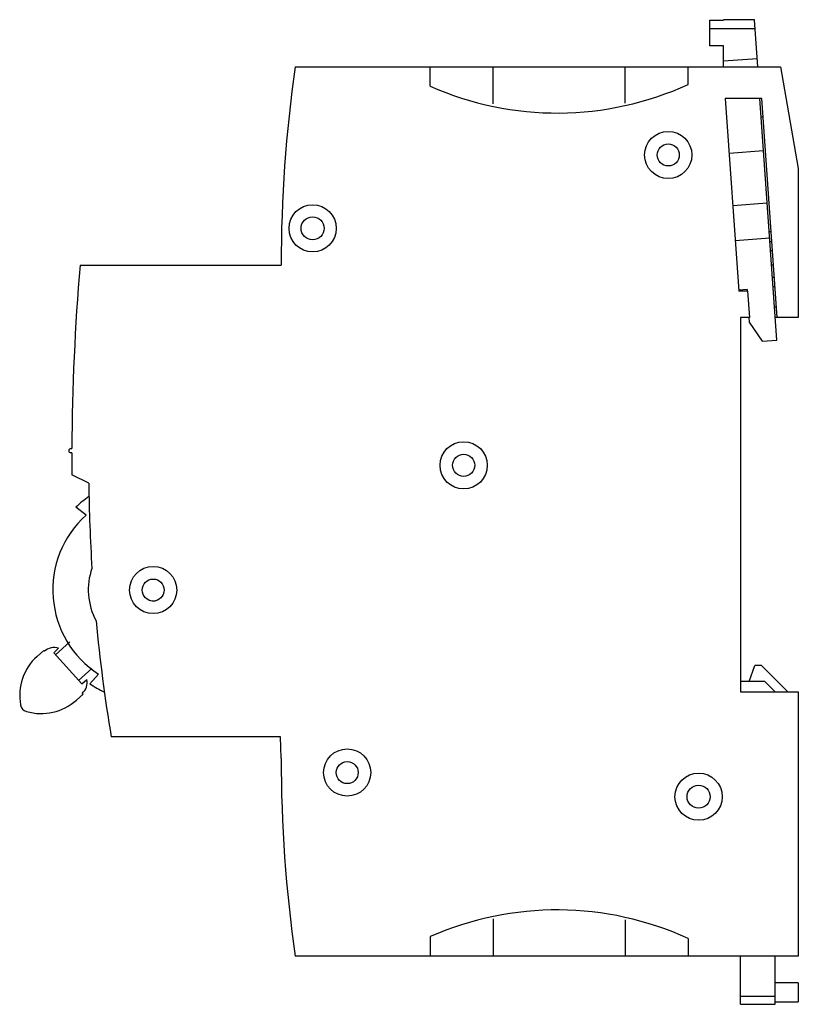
# Model space of a CAD drawing. Header units: millimetres. Extents: x 10.6 to 84.8, y 19.4 to 113.3.
import ezdxf

# ---------------------------------------------------------------- set-up
doc = ezdxf.new("R2010")
doc.units = ezdxf.units.MM
doc.header["$LTSCALE"] = 8.649726
doc.layers.get('0').update_dxf_attribs({"linetype": 'CONTINUOUS'})

msp = doc.modelspace()

# ---------------------------------------------------------------- linework, layer by layer
at = {"color": 7, "linetype": 'Continuous'}
for p, q in [((76.399, 110.783), (76.402, 113.244)), ((76.402, 113.244), (77.702, 113.243)), ((77.702, 113.282), (77.702, 113.243)), ((80.658, 113.279), (77.702, 113.282)), ((80.972, 108.782), (80.658, 113.279)), ((76.401, 112.431), (80.718, 112.427)), ((77.699, 110.782), (76.399, 110.783)), ((77.697, 108.782), (77.699, 110.782)), ((77.698, 109.349), (80.917, 109.574)), ((36.865, 108.782), (83.126, 108.782)), ((49.736, 106.93), (49.736, 108.782)), ((55.736, 105.242), (55.736, 108.782)), ((68.336, 105.327), (68.336, 108.782)), ((74.336, 107.11), (74.336, 108.782)), ((83.126, 108.782), (84.837, 99.082)), ((77.874, 105.782), (79.159, 87.383)), ((81.374, 105.782), (77.874, 105.782)), ((82.793, 82.718), (81.183, 105.769)), ((82.833, 84.882), (81.374, 105.782)), ((81.499, 103.982), (81.307, 103.982)), ((78.238, 100.565), (81.53, 100.795)), ((84.837, 99.082), (84.837, 84.882)), ((78.586, 95.577), (81.878, 95.807)), ((82.264, 93.039), (82.072, 93.039)), ((78.82, 92.235), (82.112, 92.465)), ((82.33, 92.082), (82.139, 92.082)), ((82.39, 91.224), (82.198, 91.224)), ((16.367, 89.882), (35.537, 89.882)), ((82.484, 89.878), (82.292, 89.878)), ((82.566, 88.706), (82.374, 88.706)), ((79.95, 87.536), (79.152, 87.481)), ((80.009, 87.383), (79.159, 87.383)), ((79.95, 87.536), (79.961, 87.379)), ((80.009, 87.383), (80.183, 84.882)), ((82.629, 87.802), (82.437, 87.802)), ((82.765, 85.867), (82.573, 85.867)), ((80.183, 84.882), (79.337, 84.882)), ((79.337, 84.882), (79.337, 49.182)), ((80.136, 84.879), (80.167, 84.427)), ((84.837, 84.882), (82.641, 84.882)), ((80.167, 84.427), (81.386, 82.62)), ((81.386, 82.62), (82.793, 82.718)), ((15.484, 72.38), (15.589, 72.38)), ((15.588, 71.98), (15.484, 71.98)), ((17.193, 69.085), (15.594, 69.878)), ((16.937, 66.022), (15.959, 66.791)), ((14.023, 52.726), (15.379, 53.947)), ((12.264, 52.553), (12.897, 53.124)), ((12.897, 53.124), (12.964, 53.05)), ((14.324, 53.333), (13.856, 52.911)), ((13.856, 52.911), (16.534, 49.94)), ((80.137, 50.182), (80.683, 51.682)), ((81.337, 51.682), (80.683, 51.682)), ((81.337, 51.682), (83.837, 49.182)), ((17.479, 51.397), (16.232, 50.274)), ((17.284, 49.96), (18.129, 50.872)), ((16.534, 49.94), (17.002, 50.361)), ((81.637, 50.182), (79.337, 50.182)), ((81.637, 50.182), (82.637, 49.182)), ((16.646, 48.964), (16.013, 48.393)), ((16.579, 49.038), (16.646, 48.964)), ((79.337, 49.182), (84.837, 49.182)), ((84.837, 49.182), (84.837, 23.982)), ((35.466, 44.883), (19.332, 44.883)), ((35.537, 42.87), (35.466, 44.883)), ((55.736, 27.522), (55.736, 23.982)), ((68.336, 27.437), (68.336, 23.982)), ((49.736, 25.834), (49.736, 23.982)), ((74.336, 25.654), (74.336, 23.982)), ((84.837, 23.982), (36.865, 23.982)), ((79.337, 19.382), (79.337, 23.982)), ((82.637, 19.382), (82.637, 23.982)), ((84.837, 21.424), (82.637, 21.424)), ((84.837, 21.424), (84.837, 19.632)), ((79.337, 20.147), (82.637, 20.147)), ((79.337, 19.382), (82.637, 19.382)), ((82.637, 19.632), (84.837, 19.632))]:
    msp.add_line(p, q, dxfattribs=at)
for centre, radius in [((72.436, 100.381), 2.25), ((72.436, 100.381), 1.05), ((38.536, 93.384), 2.25), ((38.536, 93.384), 1.1), ((52.934, 70.783), 2.25), ((52.934, 70.783), 1.05), ((23.335, 58.887), 2.25), ((23.335, 58.887), 1.05), ((41.831, 41.484), 2.25), ((41.831, 41.484), 1.05), ((75.331, 39.181), 2.25), ((75.331, 39.181), 1.1)]:
    msp.add_circle(centre, radius, dxfattribs=at)
for centre, radius, start, end in [((170.637, 89.882), 135.1, 171.95827, 179.99997), ((61.836, 134.382), 30, 246.21327, 294.62432), ((231.437, 71.555), 215.85, 175.12927, 179.78106), ((15.484, 72.18), 0.2, 89.99498, 269.99498), ((231.437, 71.555), 215.85, 179.88724, 180.44511), ((177.182, 71.025), 160, 180.69476, 183.607), ((23.337, 58.904), 10.8, 124.53932, 133.09165), ((23.337, 58.904), 9.573, 131.95832, 237.04168), ((23.337, 58.904), 6.19, 160.60547, 208.40471), ((23.336, 58.901), 1.05, 247.83136, 280.102), ((177.182, 71.025), 160, 185.40318, 189.40363), ((13.887, 52.026), 1.379, 71.50867, 132.02155), ((15.611, 48.839), 5, 132.02155, 190.43341), ((15.656, 50.062), 1.379, 312.02155, 12.53442), ((23.337, 58.904), 10.8, 235.90835, 244.47086), ((11.48, 48.078), 0.8, 190.43341, 253.60968), ((12.665, 52.108), 5, 253.60968, 312.02155), ((170.637, 42.882), 135.1, 180.00485, 188.04173), ((61.836, -1.618), 30, 65.37568, 113.78673)]:
    msp.add_arc(centre, radius, start, end, dxfattribs=at)

doc.saveas('drawing.dxf')
